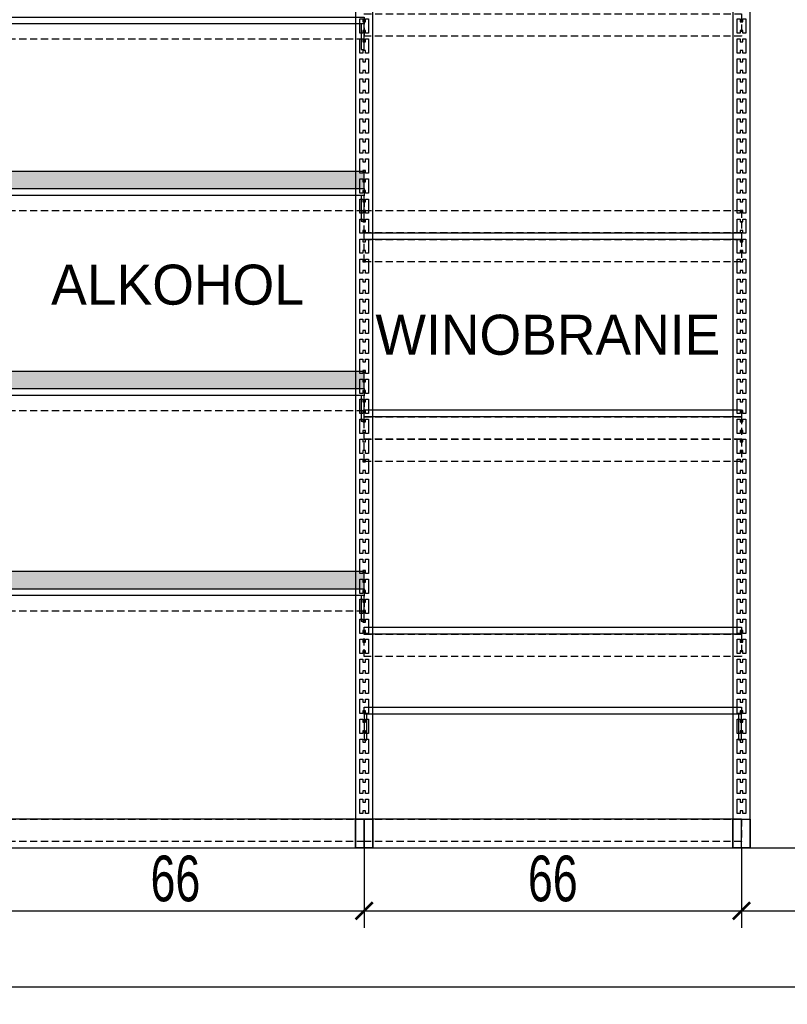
# Model space of a CAD drawing. Header units: centimetres. Extents: x 4120 to 19220, y -7417 to 180.
# Tile 77 of 223: x 12199 to 12333, y -6727 to -6555. Entities that reach past the tile are written whole.
import ezdxf

# ---------------------------------------------------------------- set-up
doc = ezdxf.new("R2010")
doc.units = ezdxf.units.CM
doc.linetypes.add('DASHED', pattern=[19.05, 12.7, -6.35])
doc.styles.add('Arial', font='arial.ttf', dxfattribs={"height": 25})
doc.styles.add('SIMPLEX', font='arial.ttf', dxfattribs={"width": 0.7, "height": 8})
doc.styles.get("Standard").update_dxf_attribs({"font": 'arial.ttf'})
doc.dimstyles.new('1', dxfattribs={"dimscale": 3, "dimtxt": 2, "dimasz": 1, "dimexe": 1, "dimexo": 0, "dimgap": 0.5, "dimtad": 1, "dimdec": 0, "dimdsep": 46, "dimtxsty": 'Standard', "dimblk": 'ARCHTICK', "dimcen": 0.5, "dimdle": 1, "dimclrd": 5, "dimclre": 5, "dimclrt": 5, "dimadec": 0, "dimazin": 2, "dimtfac": 1, "dimtdec": 0, "dimtofl": 0, "dimtmove": 0, "dimatfit": 3, "dimldrblk": 'OBLIQUE', "dimfxl": 1, "dimtvp": 0.5, "dimtolj": 1, "dimtzin": 0, "dimlwd": -1, "dimarcsym": 0})

# ---------------------------------------------------------------- blocks, each defined once
blk = doc.blocks.new('_ArchTick')
at = {"color": 0, "linetype": 'ByBlock', "const_width": 0.15}
blk.add_lwpolyline([(-0.5, -0.5), (0.5, 0.5)], dxfattribs=at)
blk = doc.blocks.new('*D1075')
at = {"color": 5, "lineweight": -2}
for p, q in [((12325.07, -6699.99), (12325.07, -6713.98)), ((12450.58, -6699.99), (12450.58, -6713.98))]:
    blk.add_line(p, q, dxfattribs=at)
at = {"color": 5}
blk.add_line((12322.07, -6710.98), (12453.58, -6710.98), dxfattribs=at)
at = {"layer": 'Defpoints', "color": 0}
for p in [(12325.07, -6699.99), (12450.58, -6699.99), (12450.58, -6710.98)]:
    blk.add_point(p, dxfattribs=at)
at = {"color": 5, "xscale": 3, "yscale": 3, "zscale": 3, "rotation": 180}
blk.add_blockref('_ArchTick', (12325.07, -6710.98), dxfattribs=at)
at = {"color": 5, "xscale": 3, "yscale": 3, "zscale": 3}
blk.add_blockref('_ArchTick', (12450.58, -6710.98), dxfattribs=at)
at = {"color": 5, "insert": (12387.82, -6705.39), "char_height": 8, "attachment_point": 5, "style": 'SIMPLEX'}
blk.add_mtext('\\A1;125', dxfattribs=at)
blk = doc.blocks.new('_Oblique')
at = {"color": 0, "linetype": 'ByBlock', "lineweight": -2}
blk.add_line((-0.5, -0.5), (0.5, 0.5), dxfattribs=at)
blk = doc.blocks.new('*D1076')
at = {"color": 5, "lineweight": -2}
for p, q in [((11317.58, -6699.99), (11317.58, -6727.34)), ((12492.58, -6699.99), (12492.58, -6727.34))]:
    blk.add_line(p, q, dxfattribs=at)
at = {"color": 5}
blk.add_line((12495.58, -6724.34), (11314.58, -6724.34), dxfattribs=at)
at = {"layer": 'Defpoints', "color": 0}
for p in [(11317.58, -6699.99), (12492.58, -6699.99), (11317.58, -6724.34)]:
    blk.add_point(p, dxfattribs=at)
at = {"color": 5, "xscale": 3, "yscale": 3, "zscale": 3}
for p, rotation in [((11317.58, -6724.34), 179.9999999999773), ((12492.58, -6724.34), 359.9999999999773)]:
    blk.add_blockref('_ArchTick', p, dxfattribs=dict(at, rotation=rotation))
at = {"color": 5, "insert": (11905.08, -6718.76), "char_height": 8, "attachment_point": 5, "style": 'SIMPLEX'}
blk.add_mtext('\\A1;\\A1;1175', dxfattribs=at)
blk = doc.blocks.new('WINOBRANIE 66')
at = {"color": 8}
for points in [[(-34.5, 240), (-34.5, 0), (-31.5, 0), (-31.5, 240), (-34.5, 240)], [(31.5, 240), (31.5, 0), (34.5, 0), (34.5, 240), (31.5, 240)]]:
    blk.add_lwpolyline(points, dxfattribs=at)
at = {"color": 8, "ltscale": 0.002}
for points in [[(-33.75, 145), (-33.25, 145), (-33.25, 144.5), (-32.75, 144.5), (-32.75, 145), (-32.25, 145), (-32.25, 142.5), (-32.75, 142.5), (-32.75, 143), (-33.25, 143), (-33.25, 142.5), (-33.75, 142.5)], [(32.25, 145), (32.75, 145), (32.75, 144.5), (33.25, 144.5), (33.25, 145), (33.75, 145), (33.75, 142.5), (33.25, 142.5), (33.25, 143), (32.75, 143), (32.75, 142.5), (32.25, 142.5)], [(-33.75, 141.5), (-33.25, 141.5), (-33.25, 141), (-32.75, 141), (-32.75, 141.5), (-32.25, 141.5), (-32.25, 139), (-32.75, 139), (-32.75, 139.5), (-33.25, 139.5), (-33.25, 139), (-33.75, 139)], [(32.25, 141.5), (32.75, 141.5), (32.75, 141), (33.25, 141), (33.25, 141.5), (33.75, 141.5), (33.75, 139), (33.25, 139), (33.25, 139.5), (32.75, 139.5), (32.75, 139), (32.25, 139)], [(-33.75, 138), (-33.25, 138), (-33.25, 137.5), (-32.75, 137.5), (-32.75, 138), (-32.25, 138), (-32.25, 135.5), (-32.75, 135.5), (-32.75, 136), (-33.25, 136), (-33.25, 135.5), (-33.75, 135.5)], [(32.25, 138), (32.75, 138), (32.75, 137.5), (33.25, 137.5), (33.25, 138), (33.75, 138), (33.75, 135.5), (33.25, 135.5), (33.25, 136), (32.75, 136), (32.75, 135.5), (32.25, 135.5)], [(-33.75, 134.5), (-33.25, 134.5), (-33.25, 134), (-32.75, 134), (-32.75, 134.5), (-32.25, 134.5), (-32.25, 132), (-32.75, 132), (-32.75, 132.5), (-33.25, 132.5), (-33.25, 132), (-33.75, 132)], [(32.25, 134.5), (32.75, 134.5), (32.75, 134), (33.25, 134), (33.25, 134.5), (33.75, 134.5), (33.75, 132), (33.25, 132), (33.25, 132.5), (32.75, 132.5), (32.75, 132), (32.25, 132)], [(-33.75, 131), (-33.25, 131), (-33.25, 130.5), (-32.75, 130.5), (-32.75, 131), (-32.25, 131), (-32.25, 128.5), (-32.75, 128.5), (-32.75, 129), (-33.25, 129), (-33.25, 128.5), (-33.75, 128.5)], [(32.25, 131), (32.75, 131), (32.75, 130.5), (33.25, 130.5), (33.25, 131), (33.75, 131), (33.75, 128.5), (33.25, 128.5), (33.25, 129), (32.75, 129), (32.75, 128.5), (32.25, 128.5)], [(-33.75, 127.5), (-33.25, 127.5), (-33.25, 127), (-32.75, 127), (-32.75, 127.5), (-32.25, 127.5), (-32.25, 125), (-32.75, 125), (-32.75, 125.5), (-33.25, 125.5), (-33.25, 125), (-33.75, 125)], [(32.25, 127.5), (32.75, 127.5), (32.75, 127), (33.25, 127), (33.25, 127.5), (33.75, 127.5), (33.75, 125), (33.25, 125), (33.25, 125.5), (32.75, 125.5), (32.75, 125), (32.25, 125)], [(-33.75, 124), (-33.25, 124), (-33.25, 123.5), (-32.75, 123.5), (-32.75, 124), (-32.25, 124), (-32.25, 121.5), (-32.75, 121.5), (-32.75, 122), (-33.25, 122), (-33.25, 121.5), (-33.75, 121.5)], [(32.25, 124), (32.75, 124), (32.75, 123.5), (33.25, 123.5), (33.25, 124), (33.75, 124), (33.75, 121.5), (33.25, 121.5), (33.25, 122), (32.75, 122), (32.75, 121.5), (32.25, 121.5)], [(-33.75, 120.5), (-33.25, 120.5), (-33.25, 120), (-32.75, 120), (-32.75, 120.5), (-32.25, 120.5), (-32.25, 118), (-32.75, 118), (-32.75, 118.5), (-33.25, 118.5), (-33.25, 118), (-33.75, 118)], [(32.25, 120.5), (32.75, 120.5), (32.75, 120), (33.25, 120), (33.25, 120.5), (33.75, 120.5), (33.75, 118), (33.25, 118), (33.25, 118.5), (32.75, 118.5), (32.75, 118), (32.25, 118)], [(-33.75, 117), (-33.25, 117), (-33.25, 116.5), (-32.75, 116.5), (-32.75, 117), (-32.25, 117), (-32.25, 114.5), (-32.75, 114.5), (-32.75, 115), (-33.25, 115), (-33.25, 114.5), (-33.75, 114.5)], [(32.25, 117), (32.75, 117), (32.75, 116.5), (33.25, 116.5), (33.25, 117), (33.75, 117), (33.75, 114.5), (33.25, 114.5), (33.25, 115), (32.75, 115), (32.75, 114.5), (32.25, 114.5)], [(-33.75, 113.5), (-33.25, 113.5), (-33.25, 113), (-32.75, 113), (-32.75, 113.5), (-32.25, 113.5), (-32.25, 111), (-32.75, 111), (-32.75, 111.5), (-33.25, 111.5), (-33.25, 111), (-33.75, 111)], [(32.25, 113.5), (32.75, 113.5), (32.75, 113), (33.25, 113), (33.25, 113.5), (33.75, 113.5), (33.75, 111), (33.25, 111), (33.25, 111.5), (32.75, 111.5), (32.75, 111), (32.25, 111)], [(-33.75, 110), (-33.25, 110), (-33.25, 109.5), (-32.75, 109.5), (-32.75, 110), (-32.25, 110), (-32.25, 107.5), (-32.75, 107.5), (-32.75, 108), (-33.25, 108), (-33.25, 107.5), (-33.75, 107.5)], [(32.25, 110), (32.75, 110), (32.75, 109.5), (33.25, 109.5), (33.25, 110), (33.75, 110), (33.75, 107.5), (33.25, 107.5), (33.25, 108), (32.75, 108), (32.75, 107.5), (32.25, 107.5)], [(-33.75, 106.5), (-33.25, 106.5), (-33.25, 106), (-32.75, 106), (-32.75, 106.5), (-32.25, 106.5), (-32.25, 104), (-32.75, 104), (-32.75, 104.5), (-33.25, 104.5), (-33.25, 104), (-33.75, 104)], [(32.25, 106.5), (32.75, 106.5), (32.75, 106), (33.25, 106), (33.25, 106.5), (33.75, 106.5), (33.75, 104), (33.25, 104), (33.25, 104.5), (32.75, 104.5), (32.75, 104), (32.25, 104)], [(-33.75, 103), (-33.25, 103), (-33.25, 102.5), (-32.75, 102.5), (-32.75, 103), (-32.25, 103), (-32.25, 100.5), (-32.75, 100.5), (-32.75, 101), (-33.25, 101), (-33.25, 100.5), (-33.75, 100.5)], [(32.25, 103), (32.75, 103), (32.75, 102.5), (33.25, 102.5), (33.25, 103), (33.75, 103), (33.75, 100.5), (33.25, 100.5), (33.25, 101), (32.75, 101), (32.75, 100.5), (32.25, 100.5)], [(-33.75, 99.5), (-33.25, 99.5), (-33.25, 99), (-32.75, 99), (-32.75, 99.5), (-32.25, 99.5), (-32.25, 97), (-32.75, 97), (-32.75, 97.5), (-33.25, 97.5), (-33.25, 97), (-33.75, 97)], [(32.25, 99.5), (32.75, 99.5), (32.75, 99), (33.25, 99), (33.25, 99.5), (33.75, 99.5), (33.75, 97), (33.25, 97), (33.25, 97.5), (32.75, 97.5), (32.75, 97), (32.25, 97)], [(-33.75, 96), (-33.25, 96), (-33.25, 95.5), (-32.75, 95.5), (-32.75, 96), (-32.25, 96), (-32.25, 93.5), (-32.75, 93.5), (-32.75, 94), (-33.25, 94), (-33.25, 93.5), (-33.75, 93.5)], [(32.25, 96), (32.75, 96), (32.75, 95.5), (33.25, 95.5), (33.25, 96), (33.75, 96), (33.75, 93.5), (33.25, 93.5), (33.25, 94), (32.75, 94), (32.75, 93.5), (32.25, 93.5)], [(-33.75, 92.5), (-33.25, 92.5), (-33.25, 92), (-32.75, 92), (-32.75, 92.5), (-32.25, 92.5), (-32.25, 90), (-32.75, 90), (-32.75, 90.5), (-33.25, 90.5), (-33.25, 90), (-33.75, 90)], [(32.25, 92.5), (32.75, 92.5), (32.75, 92), (33.25, 92), (33.25, 92.5), (33.75, 92.5), (33.75, 90), (33.25, 90), (33.25, 90.5), (32.75, 90.5), (32.75, 90), (32.25, 90)], [(-33.75, 89), (-33.25, 89), (-33.25, 88.5), (-32.75, 88.5), (-32.75, 89), (-32.25, 89), (-32.25, 86.5), (-32.75, 86.5), (-32.75, 87), (-33.25, 87), (-33.25, 86.5), (-33.75, 86.5)], [(32.25, 89), (32.75, 89), (32.75, 88.5), (33.25, 88.5), (33.25, 89), (33.75, 89), (33.75, 86.5), (33.25, 86.5), (33.25, 87), (32.75, 87), (32.75, 86.5), (32.25, 86.5)], [(-33.75, 85.5), (-33.25, 85.5), (-33.25, 85), (-32.75, 85), (-32.75, 85.5), (-32.25, 85.5), (-32.25, 83), (-32.75, 83), (-32.75, 83.5), (-33.25, 83.5), (-33.25, 83), (-33.75, 83)], [(32.25, 85.5), (32.75, 85.5), (32.75, 85), (33.25, 85), (33.25, 85.5), (33.75, 85.5), (33.75, 83), (33.25, 83), (33.25, 83.5), (32.75, 83.5), (32.75, 83), (32.25, 83)], [(-33.75, 82), (-33.25, 82), (-33.25, 81.5), (-32.75, 81.5), (-32.75, 82), (-32.25, 82), (-32.25, 79.5), (-32.75, 79.5), (-32.75, 80), (-33.25, 80), (-33.25, 79.5), (-33.75, 79.5)], [(32.25, 82), (32.75, 82), (32.75, 81.5), (33.25, 81.5), (33.25, 82), (33.75, 82), (33.75, 79.5), (33.25, 79.5), (33.25, 80), (32.75, 80), (32.75, 79.5), (32.25, 79.5)], [(-33.75, 78.5), (-33.25, 78.5), (-33.25, 78), (-32.75, 78), (-32.75, 78.5), (-32.25, 78.5), (-32.25, 76), (-32.75, 76), (-32.75, 76.5), (-33.25, 76.5), (-33.25, 76), (-33.75, 76)], [(32.25, 78.5), (32.75, 78.5), (32.75, 78), (33.25, 78), (33.25, 78.5), (33.75, 78.5), (33.75, 76), (33.25, 76), (33.25, 76.5), (32.75, 76.5), (32.75, 76), (32.25, 76)], [(-33.75, 75), (-33.25, 75), (-33.25, 74.5), (-32.75, 74.5), (-32.75, 75), (-32.25, 75), (-32.25, 72.5), (-32.75, 72.5), (-32.75, 73), (-33.25, 73), (-33.25, 72.5), (-33.75, 72.5)], [(32.25, 75), (32.75, 75), (32.75, 74.5), (33.25, 74.5), (33.25, 75), (33.75, 75), (33.75, 72.5), (33.25, 72.5), (33.25, 73), (32.75, 73), (32.75, 72.5), (32.25, 72.5)], [(-33.75, 71.5), (-33.25, 71.5), (-33.25, 71), (-32.75, 71), (-32.75, 71.5), (-32.25, 71.5), (-32.25, 69), (-32.75, 69), (-32.75, 69.5), (-33.25, 69.5), (-33.25, 69), (-33.75, 69)], [(32.25, 71.5), (32.75, 71.5), (32.75, 71), (33.25, 71), (33.25, 71.5), (33.75, 71.5), (33.75, 69), (33.25, 69), (33.25, 69.5), (32.75, 69.5), (32.75, 69), (32.25, 69)], [(-33.75, 68), (-33.25, 68), (-33.25, 67.5), (-32.75, 67.5), (-32.75, 68), (-32.25, 68), (-32.25, 65.5), (-32.75, 65.5), (-32.75, 66), (-33.25, 66), (-33.25, 65.5), (-33.75, 65.5)], [(32.25, 68), (32.75, 68), (32.75, 67.5), (33.25, 67.5), (33.25, 68), (33.75, 68), (33.75, 65.5), (33.25, 65.5), (33.25, 66), (32.75, 66), (32.75, 65.5), (32.25, 65.5)], [(-33.75, 64.5), (-33.25, 64.5), (-33.25, 64), (-32.75, 64), (-32.75, 64.5), (-32.25, 64.5), (-32.25, 62), (-32.75, 62), (-32.75, 62.5), (-33.25, 62.5), (-33.25, 62), (-33.75, 62)], [(32.25, 64.5), (32.75, 64.5), (32.75, 64), (33.25, 64), (33.25, 64.5), (33.75, 64.5), (33.75, 62), (33.25, 62), (33.25, 62.5), (32.75, 62.5), (32.75, 62), (32.25, 62)], [(-33.75, 61), (-33.25, 61), (-33.25, 60.5), (-32.75, 60.5), (-32.75, 61), (-32.25, 61), (-32.25, 58.5), (-32.75, 58.5), (-32.75, 59), (-33.25, 59), (-33.25, 58.5), (-33.75, 58.5)], [(32.25, 61), (32.75, 61), (32.75, 60.5), (33.25, 60.5), (33.25, 61), (33.75, 61), (33.75, 58.5), (33.25, 58.5), (33.25, 59), (32.75, 59), (32.75, 58.5), (32.25, 58.5)], [(-33.75, 57.5), (-33.25, 57.5), (-33.25, 57), (-32.75, 57), (-32.75, 57.5), (-32.25, 57.5), (-32.25, 55), (-32.75, 55), (-32.75, 55.5), (-33.25, 55.5), (-33.25, 55), (-33.75, 55)], [(32.25, 57.5), (32.75, 57.5), (32.75, 57), (33.25, 57), (33.25, 57.5), (33.75, 57.5), (33.75, 55), (33.25, 55), (33.25, 55.5), (32.75, 55.5), (32.75, 55), (32.25, 55)], [(-33.75, 54), (-33.25, 54), (-33.25, 53.5), (-32.75, 53.5), (-32.75, 54), (-32.25, 54), (-32.25, 51.5), (-32.75, 51.5), (-32.75, 52), (-33.25, 52), (-33.25, 51.5), (-33.75, 51.5)], [(32.25, 54), (32.75, 54), (32.75, 53.5), (33.25, 53.5), (33.25, 54), (33.75, 54), (33.75, 51.5), (33.25, 51.5), (33.25, 52), (32.75, 52), (32.75, 51.5), (32.25, 51.5)], [(-33.75, 50.5), (-33.25, 50.5), (-33.25, 50), (-32.75, 50), (-32.75, 50.5), (-32.25, 50.5), (-32.25, 48), (-32.75, 48), (-32.75, 48.5), (-33.25, 48.5), (-33.25, 48), (-33.75, 48)], [(32.25, 50.5), (32.75, 50.5), (32.75, 50), (33.25, 50), (33.25, 50.5), (33.75, 50.5), (33.75, 48), (33.25, 48), (33.25, 48.5), (32.75, 48.5), (32.75, 48), (32.25, 48)], [(-33.75, 47), (-33.25, 47), (-33.25, 46.5), (-32.75, 46.5), (-32.75, 47), (-32.25, 47), (-32.25, 44.5), (-32.75, 44.5), (-32.75, 45), (-33.25, 45), (-33.25, 44.5), (-33.75, 44.5)], [(32.25, 47), (32.75, 47), (32.75, 46.5), (33.25, 46.5), (33.25, 47), (33.75, 47), (33.75, 44.5), (33.25, 44.5), (33.25, 45), (32.75, 45), (32.75, 44.5), (32.25, 44.5)], [(-33.75, 43.5), (-33.25, 43.5), (-33.25, 43), (-32.75, 43), (-32.75, 43.5), (-32.25, 43.5), (-32.25, 41), (-32.75, 41), (-32.75, 41.5), (-33.25, 41.5), (-33.25, 41), (-33.75, 41)], [(32.25, 43.5), (32.75, 43.5), (32.75, 43), (33.25, 43), (33.25, 43.5), (33.75, 43.5), (33.75, 41), (33.25, 41), (33.25, 41.5), (32.75, 41.5), (32.75, 41), (32.25, 41)], [(-33.75, 40), (-33.25, 40), (-33.25, 39.5), (-32.75, 39.5), (-32.75, 40), (-32.25, 40), (-32.25, 37.5), (-32.75, 37.5), (-32.75, 38), (-33.25, 38), (-33.25, 37.5), (-33.75, 37.5)], [(32.25, 40), (32.75, 40), (32.75, 39.5), (33.25, 39.5), (33.25, 40), (33.75, 40), (33.75, 37.5), (33.25, 37.5), (33.25, 38), (32.75, 38), (32.75, 37.5), (32.25, 37.5)], [(-33.75, 36.5), (-33.25, 36.5), (-33.25, 36), (-32.75, 36), (-32.75, 36.5), (-32.25, 36.5), (-32.25, 34), (-32.75, 34), (-32.75, 34.5), (-33.25, 34.5), (-33.25, 34), (-33.75, 34)], [(32.25, 36.5), (32.75, 36.5), (32.75, 36), (33.25, 36), (33.25, 36.5), (33.75, 36.5), (33.75, 34), (33.25, 34), (33.25, 34.5), (32.75, 34.5), (32.75, 34), (32.25, 34)], [(-33.75, 33), (-33.25, 33), (-33.25, 32.5), (-32.75, 32.5), (-32.75, 33), (-32.25, 33), (-32.25, 30.5), (-32.75, 30.5), (-32.75, 31), (-33.25, 31), (-33.25, 30.5), (-33.75, 30.5)], [(32.25, 33), (32.75, 33), (32.75, 32.5), (33.25, 32.5), (33.25, 33), (33.75, 33), (33.75, 30.5), (33.25, 30.5), (33.25, 31), (32.75, 31), (32.75, 30.5), (32.25, 30.5)], [(-33.75, 29.5), (-33.25, 29.5), (-33.25, 29), (-32.75, 29), (-32.75, 29.5), (-32.25, 29.5), (-32.25, 27), (-32.75, 27), (-32.75, 27.5), (-33.25, 27.5), (-33.25, 27), (-33.75, 27)], [(32.25, 29.5), (32.75, 29.5), (32.75, 29), (33.25, 29), (33.25, 29.5), (33.75, 29.5), (33.75, 27), (33.25, 27), (33.25, 27.5), (32.75, 27.5), (32.75, 27), (32.25, 27)], [(-33.75, 26), (-33.25, 26), (-33.25, 25.5), (-32.75, 25.5), (-32.75, 26), (-32.25, 26), (-32.25, 23.5), (-32.75, 23.5), (-32.75, 24), (-33.25, 24), (-33.25, 23.5), (-33.75, 23.5)], [(32.25, 26), (32.75, 26), (32.75, 25.5), (33.25, 25.5), (33.25, 26), (33.75, 26), (33.75, 23.5), (33.25, 23.5), (33.25, 24), (32.75, 24), (32.75, 23.5), (32.25, 23.5)], [(-33.75, 22.5), (-33.25, 22.5), (-33.25, 22), (-32.75, 22), (-32.75, 22.5), (-32.25, 22.5), (-32.25, 20), (-32.75, 20), (-32.75, 20.5), (-33.25, 20.5), (-33.25, 20), (-33.75, 20)], [(32.25, 22.5), (32.75, 22.5), (32.75, 22), (33.25, 22), (33.25, 22.5), (33.75, 22.5), (33.75, 20), (33.25, 20), (33.25, 20.5), (32.75, 20.5), (32.75, 20), (32.25, 20)], [(-33.75, 19), (-33.25, 19), (-33.25, 18.5), (-32.75, 18.5), (-32.75, 19), (-32.25, 19), (-32.25, 16.5), (-32.75, 16.5), (-32.75, 17), (-33.25, 17), (-33.25, 16.5), (-33.75, 16.5)], [(32.25, 19), (32.75, 19), (32.75, 18.5), (33.25, 18.5), (33.25, 19), (33.75, 19), (33.75, 16.5), (33.25, 16.5), (33.25, 17), (32.75, 17), (32.75, 16.5), (32.25, 16.5)], [(-33.75, 15.5), (-33.25, 15.5), (-33.25, 15), (-32.75, 15), (-32.75, 15.5), (-32.25, 15.5), (-32.25, 13), (-32.75, 13), (-32.75, 13.5), (-33.25, 13.5), (-33.25, 13), (-33.75, 13)], [(32.25, 15.5), (32.75, 15.5), (32.75, 15), (33.25, 15), (33.25, 15.5), (33.75, 15.5), (33.75, 13), (33.25, 13), (33.25, 13.5), (32.75, 13.5), (32.75, 13), (32.25, 13)], [(-33.75, 12), (-33.25, 12), (-33.25, 11.5), (-32.75, 11.5), (-32.75, 12), (-32.25, 12), (-32.25, 9.5), (-32.75, 9.5), (-32.75, 10), (-33.25, 10), (-33.25, 9.5), (-33.75, 9.5)], [(32.25, 12), (32.75, 12), (32.75, 11.5), (33.25, 11.5), (33.25, 12), (33.75, 12), (33.75, 9.5), (33.25, 9.5), (33.25, 10), (32.75, 10), (32.75, 9.5), (32.25, 9.5)], [(-33.75, 8.5), (-33.25, 8.5), (-33.25, 8), (-32.75, 8), (-32.75, 8.5), (-32.25, 8.5), (-32.25, 6), (-32.75, 6), (-32.75, 6.5), (-33.25, 6.5), (-33.25, 6), (-33.75, 6)], [(32.25, 8.5), (32.75, 8.5), (32.75, 8), (33.25, 8), (33.25, 8.5), (33.75, 8.5), (33.75, 6), (33.25, 6), (33.25, 6.5), (32.75, 6.5), (32.75, 6), (32.25, 6)]]:
    blk.add_lwpolyline(points, close=True, dxfattribs=at)
at = {"color": 253, "linetype": 'DASHED', "ltscale": 0.1, "true_color": 0xb3b3b3}
for points in [[(-33, 145.9), (33, 145.9), (33, 142), (-33, 142)], [(-33, 111.5), (33, 111.5), (33, 107.6), (-33, 107.6)], [(-33, 106.4), (33, 106.4), (33, 102.5), (-33, 102.5)], [(-33, 75.4), (33, 75.4), (33, 71.5), (-33, 71.5)], [(-33, 71.5), (33, 71.5), (33, 67.6), (-33, 67.6)], [(-33, 37.4), (33, 37.4), (33, 33.5), (-33, 33.5)], [(-33, 5), (33, 5), (33, 1.1), (-33, 1.1)]]:
    blk.add_lwpolyline(points, close=True, dxfattribs=at)
for points in [[(-33, 107.6), (33, 107.6), (33, 106.4), (-33, 106.4)], [(-33, 76.6), (33, 76.6), (33, 75.4), (-33, 75.4)], [(-33, 38.6), (33, 38.6), (33, 37.4), (-33, 37.4)], [(-33, 24.6), (33, 24.6), (33, 23.4), (-33, 23.4)], [(-32.5, 23.4), (-33, 23.4), (-33, 18.91), (-32.5, 18.91)], [(33, 23.4), (32.5, 23.4), (32.5, 18.91), (33, 18.91)], [(-33, 0), (33, 0), (33, 5), (-33, 5)]]:
    blk.add_lwpolyline(points, close=True)
at = {"color": 8}
for points in [[(-34.5, 5), (-31.5, 5), (-31.5, 0), (-34.5, 0)], [(31.5, 5), (34.5, 5), (34.5, 0), (31.5, 0)]]:
    blk.add_lwpolyline(points, close=True, dxfattribs=at)
blk = doc.blocks.new('Ogranicznik plexi front 66')
h = blk.add_hatch(color=252)
h.set_gradient(color1=(148, 148, 148), rotation=135, tint=1, name='CYLINDER')
h.paths.add_polyline_path([(0, 3), (0, 0), (66, 0), (66, 3)])
blk.add_lwpolyline([(0, 0), (66, 0), (66, 3), (0, 3)], close=True)
blk = doc.blocks.new('fdsf')
at = {"color": 8}
blk.add_lwpolyline([(18942.37, 15854.81), (18942.37, 15614.81), (18945.37, 15614.81), (18945.37, 15854.81), (18942.37, 15854.81)], dxfattribs=at)
for points in [[(18877.87, 15760.14), (18943.87, 15760.14), (18943.87, 15758.94), (18877.87, 15758.94)], [(18943.87, 15758.94), (18943.37, 15758.94), (18943.37, 15754.45), (18943.87, 15754.45)], [(18877.87, 15730.14), (18943.87, 15730.14), (18943.87, 15733.14), (18877.87, 15733.14)], [(18877.87, 15730.14), (18943.87, 15730.14), (18943.87, 15728.94), (18877.87, 15728.94)], [(18943.87, 15728.94), (18943.37, 15728.94), (18943.37, 15724.45), (18943.87, 15724.45)], [(18877.87, 15695.14), (18943.87, 15695.14), (18943.87, 15698.14), (18877.87, 15698.14)], [(18877.87, 15695.14), (18943.87, 15695.14), (18943.87, 15693.94), (18877.87, 15693.94)], [(18943.87, 15693.94), (18943.37, 15693.94), (18943.37, 15689.45), (18943.87, 15689.45)], [(18877.87, 15660.14), (18943.87, 15660.14), (18943.87, 15663.14), (18877.87, 15663.14)], [(18877.87, 15660.14), (18943.87, 15660.14), (18943.87, 15658.94), (18877.87, 15658.94)], [(18943.87, 15658.94), (18943.37, 15658.94), (18943.37, 15654.45), (18943.87, 15654.45)], [(18877.87, 15614.81), (18943.87, 15614.81), (18943.87, 15619.81), (18877.87, 15619.81)]]:
    blk.add_lwpolyline(points, close=True)
at = {"color": 253, "linetype": 'DASHED', "ltscale": 0.1, "true_color": 0xb3b3b3}
for points in [[(18877.87, 15760.14), (18943.87, 15760.14), (18943.87, 15756.24), (18877.87, 15756.24)], [(18877.87, 15730.14), (18943.87, 15730.14), (18943.87, 15726.24), (18877.87, 15726.24)], [(18877.87, 15695.14), (18943.87, 15695.14), (18943.87, 15691.24), (18877.87, 15691.24)], [(18877.87, 15660.14), (18943.87, 15660.14), (18943.87, 15656.24), (18877.87, 15656.24)], [(18877.87, 15619.81), (18943.87, 15619.81), (18943.87, 15615.91), (18877.87, 15615.91)]]:
    blk.add_lwpolyline(points, close=True, dxfattribs=at)
at = {"color": 8, "ltscale": 0.002}
for points in [[(18943.12, 15759.81), (18943.62, 15759.81), (18943.62, 15759.31), (18944.12, 15759.31), (18944.12, 15759.81), (18944.62, 15759.81), (18944.62, 15757.31), (18944.12, 15757.31), (18944.12, 15757.81), (18943.62, 15757.81), (18943.62, 15757.31), (18943.12, 15757.31)], [(18943.12, 15756.31), (18943.62, 15756.31), (18943.62, 15755.81), (18944.12, 15755.81), (18944.12, 15756.31), (18944.62, 15756.31), (18944.62, 15753.81), (18944.12, 15753.81), (18944.12, 15754.31), (18943.62, 15754.31), (18943.62, 15753.81), (18943.12, 15753.81)], [(18943.12, 15752.81), (18943.62, 15752.81), (18943.62, 15752.31), (18944.12, 15752.31), (18944.12, 15752.81), (18944.62, 15752.81), (18944.62, 15750.31), (18944.12, 15750.31), (18944.12, 15750.81), (18943.62, 15750.81), (18943.62, 15750.31), (18943.12, 15750.31)], [(18943.12, 15749.31), (18943.62, 15749.31), (18943.62, 15748.81), (18944.12, 15748.81), (18944.12, 15749.31), (18944.62, 15749.31), (18944.62, 15746.81), (18944.12, 15746.81), (18944.12, 15747.31), (18943.62, 15747.31), (18943.62, 15746.81), (18943.12, 15746.81)], [(18943.12, 15745.81), (18943.62, 15745.81), (18943.62, 15745.31), (18944.12, 15745.31), (18944.12, 15745.81), (18944.62, 15745.81), (18944.62, 15743.31), (18944.12, 15743.31), (18944.12, 15743.81), (18943.62, 15743.81), (18943.62, 15743.31), (18943.12, 15743.31)], [(18943.12, 15742.31), (18943.62, 15742.31), (18943.62, 15741.81), (18944.12, 15741.81), (18944.12, 15742.31), (18944.62, 15742.31), (18944.62, 15739.81), (18944.12, 15739.81), (18944.12, 15740.31), (18943.62, 15740.31), (18943.62, 15739.81), (18943.12, 15739.81)], [(18943.12, 15738.81), (18943.62, 15738.81), (18943.62, 15738.31), (18944.12, 15738.31), (18944.12, 15738.81), (18944.62, 15738.81), (18944.62, 15736.31), (18944.12, 15736.31), (18944.12, 15736.81), (18943.62, 15736.81), (18943.62, 15736.31), (18943.12, 15736.31)], [(18943.12, 15735.31), (18943.62, 15735.31), (18943.62, 15734.81), (18944.12, 15734.81), (18944.12, 15735.31), (18944.62, 15735.31), (18944.62, 15732.81), (18944.12, 15732.81), (18944.12, 15733.31), (18943.62, 15733.31), (18943.62, 15732.81), (18943.12, 15732.81)], [(18943.12, 15731.81), (18943.62, 15731.81), (18943.62, 15731.31), (18944.12, 15731.31), (18944.12, 15731.81), (18944.62, 15731.81), (18944.62, 15729.31), (18944.12, 15729.31), (18944.12, 15729.81), (18943.62, 15729.81), (18943.62, 15729.31), (18943.12, 15729.31)], [(18943.12, 15728.31), (18943.62, 15728.31), (18943.62, 15727.81), (18944.12, 15727.81), (18944.12, 15728.31), (18944.62, 15728.31), (18944.62, 15725.81), (18944.12, 15725.81), (18944.12, 15726.31), (18943.62, 15726.31), (18943.62, 15725.81), (18943.12, 15725.81)], [(18943.12, 15724.81), (18943.62, 15724.81), (18943.62, 15724.31), (18944.12, 15724.31), (18944.12, 15724.81), (18944.62, 15724.81), (18944.62, 15722.31), (18944.12, 15722.31), (18944.12, 15722.81), (18943.62, 15722.81), (18943.62, 15722.31), (18943.12, 15722.31)], [(18943.12, 15721.31), (18943.62, 15721.31), (18943.62, 15720.81), (18944.12, 15720.81), (18944.12, 15721.31), (18944.62, 15721.31), (18944.62, 15718.81), (18944.12, 15718.81), (18944.12, 15719.31), (18943.62, 15719.31), (18943.62, 15718.81), (18943.12, 15718.81)], [(18943.12, 15717.81), (18943.62, 15717.81), (18943.62, 15717.31), (18944.12, 15717.31), (18944.12, 15717.81), (18944.62, 15717.81), (18944.62, 15715.31), (18944.12, 15715.31), (18944.12, 15715.81), (18943.62, 15715.81), (18943.62, 15715.31), (18943.12, 15715.31)], [(18943.12, 15714.31), (18943.62, 15714.31), (18943.62, 15713.81), (18944.12, 15713.81), (18944.12, 15714.31), (18944.62, 15714.31), (18944.62, 15711.81), (18944.12, 15711.81), (18944.12, 15712.31), (18943.62, 15712.31), (18943.62, 15711.81), (18943.12, 15711.81)], [(18943.12, 15710.81), (18943.62, 15710.81), (18943.62, 15710.31), (18944.12, 15710.31), (18944.12, 15710.81), (18944.62, 15710.81), (18944.62, 15708.31), (18944.12, 15708.31), (18944.12, 15708.81), (18943.62, 15708.81), (18943.62, 15708.31), (18943.12, 15708.31)], [(18943.12, 15707.31), (18943.62, 15707.31), (18943.62, 15706.81), (18944.12, 15706.81), (18944.12, 15707.31), (18944.62, 15707.31), (18944.62, 15704.81), (18944.12, 15704.81), (18944.12, 15705.31), (18943.62, 15705.31), (18943.62, 15704.81), (18943.12, 15704.81)], [(18943.12, 15703.81), (18943.62, 15703.81), (18943.62, 15703.31), (18944.12, 15703.31), (18944.12, 15703.81), (18944.62, 15703.81), (18944.62, 15701.31), (18944.12, 15701.31), (18944.12, 15701.81), (18943.62, 15701.81), (18943.62, 15701.31), (18943.12, 15701.31)], [(18943.12, 15700.31), (18943.62, 15700.31), (18943.62, 15699.81), (18944.12, 15699.81), (18944.12, 15700.31), (18944.62, 15700.31), (18944.62, 15697.81), (18944.12, 15697.81), (18944.12, 15698.31), (18943.62, 15698.31), (18943.62, 15697.81), (18943.12, 15697.81)], [(18943.12, 15696.81), (18943.62, 15696.81), (18943.62, 15696.31), (18944.12, 15696.31), (18944.12, 15696.81), (18944.62, 15696.81), (18944.62, 15694.31), (18944.12, 15694.31), (18944.12, 15694.81), (18943.62, 15694.81), (18943.62, 15694.31), (18943.12, 15694.31)], [(18943.12, 15693.31), (18943.62, 15693.31), (18943.62, 15692.81), (18944.12, 15692.81), (18944.12, 15693.31), (18944.62, 15693.31), (18944.62, 15690.81), (18944.12, 15690.81), (18944.12, 15691.31), (18943.62, 15691.31), (18943.62, 15690.81), (18943.12, 15690.81)], [(18943.12, 15689.81), (18943.62, 15689.81), (18943.62, 15689.31), (18944.12, 15689.31), (18944.12, 15689.81), (18944.62, 15689.81), (18944.62, 15687.31), (18944.12, 15687.31), (18944.12, 15687.81), (18943.62, 15687.81), (18943.62, 15687.31), (18943.12, 15687.31)], [(18943.12, 15686.31), (18943.62, 15686.31), (18943.62, 15685.81), (18944.12, 15685.81), (18944.12, 15686.31), (18944.62, 15686.31), (18944.62, 15683.81), (18944.12, 15683.81), (18944.12, 15684.31), (18943.62, 15684.31), (18943.62, 15683.81), (18943.12, 15683.81)], [(18943.12, 15682.81), (18943.62, 15682.81), (18943.62, 15682.31), (18944.12, 15682.31), (18944.12, 15682.81), (18944.62, 15682.81), (18944.62, 15680.31), (18944.12, 15680.31), (18944.12, 15680.81), (18943.62, 15680.81), (18943.62, 15680.31), (18943.12, 15680.31)], [(18943.12, 15679.31), (18943.62, 15679.31), (18943.62, 15678.81), (18944.12, 15678.81), (18944.12, 15679.31), (18944.62, 15679.31), (18944.62, 15676.81), (18944.12, 15676.81), (18944.12, 15677.31), (18943.62, 15677.31), (18943.62, 15676.81), (18943.12, 15676.81)], [(18943.12, 15675.81), (18943.62, 15675.81), (18943.62, 15675.31), (18944.12, 15675.31), (18944.12, 15675.81), (18944.62, 15675.81), (18944.62, 15673.31), (18944.12, 15673.31), (18944.12, 15673.81), (18943.62, 15673.81), (18943.62, 15673.31), (18943.12, 15673.31)], [(18943.12, 15672.31), (18943.62, 15672.31), (18943.62, 15671.81), (18944.12, 15671.81), (18944.12, 15672.31), (18944.62, 15672.31), (18944.62, 15669.81), (18944.12, 15669.81), (18944.12, 15670.31), (18943.62, 15670.31), (18943.62, 15669.81), (18943.12, 15669.81)], [(18943.12, 15668.81), (18943.62, 15668.81), (18943.62, 15668.31), (18944.12, 15668.31), (18944.12, 15668.81), (18944.62, 15668.81), (18944.62, 15666.31), (18944.12, 15666.31), (18944.12, 15666.81), (18943.62, 15666.81), (18943.62, 15666.31), (18943.12, 15666.31)], [(18943.12, 15665.31), (18943.62, 15665.31), (18943.62, 15664.81), (18944.12, 15664.81), (18944.12, 15665.31), (18944.62, 15665.31), (18944.62, 15662.81), (18944.12, 15662.81), (18944.12, 15663.31), (18943.62, 15663.31), (18943.62, 15662.81), (18943.12, 15662.81)], [(18943.12, 15661.81), (18943.62, 15661.81), (18943.62, 15661.31), (18944.12, 15661.31), (18944.12, 15661.81), (18944.62, 15661.81), (18944.62, 15659.31), (18944.12, 15659.31), (18944.12, 15659.81), (18943.62, 15659.81), (18943.62, 15659.31), (18943.12, 15659.31)], [(18943.12, 15658.31), (18943.62, 15658.31), (18943.62, 15657.81), (18944.12, 15657.81), (18944.12, 15658.31), (18944.62, 15658.31), (18944.62, 15655.81), (18944.12, 15655.81), (18944.12, 15656.31), (18943.62, 15656.31), (18943.62, 15655.81), (18943.12, 15655.81)], [(18943.12, 15654.81), (18943.62, 15654.81), (18943.62, 15654.31), (18944.12, 15654.31), (18944.12, 15654.81), (18944.62, 15654.81), (18944.62, 15652.31), (18944.12, 15652.31), (18944.12, 15652.81), (18943.62, 15652.81), (18943.62, 15652.31), (18943.12, 15652.31)], [(18943.12, 15651.31), (18943.62, 15651.31), (18943.62, 15650.81), (18944.12, 15650.81), (18944.12, 15651.31), (18944.62, 15651.31), (18944.62, 15648.81), (18944.12, 15648.81), (18944.12, 15649.31), (18943.62, 15649.31), (18943.62, 15648.81), (18943.12, 15648.81)], [(18943.12, 15647.81), (18943.62, 15647.81), (18943.62, 15647.31), (18944.12, 15647.31), (18944.12, 15647.81), (18944.62, 15647.81), (18944.62, 15645.31), (18944.12, 15645.31), (18944.12, 15645.81), (18943.62, 15645.81), (18943.62, 15645.31), (18943.12, 15645.31)], [(18943.12, 15644.31), (18943.62, 15644.31), (18943.62, 15643.81), (18944.12, 15643.81), (18944.12, 15644.31), (18944.62, 15644.31), (18944.62, 15641.81), (18944.12, 15641.81), (18944.12, 15642.31), (18943.62, 15642.31), (18943.62, 15641.81), (18943.12, 15641.81)], [(18943.12, 15640.81), (18943.62, 15640.81), (18943.62, 15640.31), (18944.12, 15640.31), (18944.12, 15640.81), (18944.62, 15640.81), (18944.62, 15638.31), (18944.12, 15638.31), (18944.12, 15638.81), (18943.62, 15638.81), (18943.62, 15638.31), (18943.12, 15638.31)], [(18943.12, 15637.31), (18943.62, 15637.31), (18943.62, 15636.81), (18944.12, 15636.81), (18944.12, 15637.31), (18944.62, 15637.31), (18944.62, 15634.81), (18944.12, 15634.81), (18944.12, 15635.31), (18943.62, 15635.31), (18943.62, 15634.81), (18943.12, 15634.81)], [(18943.12, 15633.81), (18943.62, 15633.81), (18943.62, 15633.31), (18944.12, 15633.31), (18944.12, 15633.81), (18944.62, 15633.81), (18944.62, 15631.31), (18944.12, 15631.31), (18944.12, 15631.81), (18943.62, 15631.81), (18943.62, 15631.31), (18943.12, 15631.31)], [(18943.12, 15630.31), (18943.62, 15630.31), (18943.62, 15629.81), (18944.12, 15629.81), (18944.12, 15630.31), (18944.62, 15630.31), (18944.62, 15627.81), (18944.12, 15627.81), (18944.12, 15628.31), (18943.62, 15628.31), (18943.62, 15627.81), (18943.12, 15627.81)], [(18943.12, 15626.81), (18943.62, 15626.81), (18943.62, 15626.31), (18944.12, 15626.31), (18944.12, 15626.81), (18944.62, 15626.81), (18944.62, 15624.31), (18944.12, 15624.31), (18944.12, 15624.81), (18943.62, 15624.81), (18943.62, 15624.31), (18943.12, 15624.31)], [(18943.12, 15623.31), (18943.62, 15623.31), (18943.62, 15622.81), (18944.12, 15622.81), (18944.12, 15623.31), (18944.62, 15623.31), (18944.62, 15620.81), (18944.12, 15620.81), (18944.12, 15621.31), (18943.62, 15621.31), (18943.62, 15620.81), (18943.12, 15620.81)]]:
    blk.add_lwpolyline(points, close=True, dxfattribs=at)
at = {"color": 8}
blk.add_lwpolyline([(18942.37, 15619.81), (18945.37, 15619.81), (18945.37, 15614.81), (18942.37, 15614.81)], close=True, dxfattribs=at)
for p in [(18877.87, 15730.14), (18877.87, 15695.14), (18877.87, 15660.14)]:
    blk.add_blockref('Ogranicznik plexi front 66', p)
blk = doc.blocks.new('*D1084')
at = {"color": 5, "lineweight": -2}
for p, q in [((12193.06, -6699.99), (12193.06, -6713.98)), ((12259.07, -6699.99), (12259.07, -6713.98))]:
    blk.add_line(p, q, dxfattribs=at)
at = {"color": 5}
blk.add_line((12190.06, -6710.98), (12262.07, -6710.98), dxfattribs=at)
at = {"layer": 'Defpoints', "color": 0}
for p in [(12193.06, -6699.99), (12259.07, -6699.99), (12259.07, -6710.98)]:
    blk.add_point(p, dxfattribs=at)
at = {"color": 5, "xscale": 3, "yscale": 3, "zscale": 3, "rotation": 180}
blk.add_blockref('_ArchTick', (12193.06, -6710.98), dxfattribs=at)
at = {"color": 5, "xscale": 3, "yscale": 3, "zscale": 3}
blk.add_blockref('_ArchTick', (12259.07, -6710.98), dxfattribs=at)
at = {"color": 5, "insert": (12226.07, -6705.39), "char_height": 8, "attachment_point": 5, "style": 'SIMPLEX'}
blk.add_mtext('\\A1;66', dxfattribs=at)
blk = doc.blocks.new('*D1085')
at = {"color": 5, "lineweight": -2}
for p, q in [((12259.07, -6699.99), (12259.07, -6713.98)), ((12325.07, -6699.99), (12325.07, -6713.98))]:
    blk.add_line(p, q, dxfattribs=at)
at = {"color": 5}
blk.add_line((12256.07, -6710.98), (12328.07, -6710.98), dxfattribs=at)
at = {"layer": 'Defpoints', "color": 0}
for p in [(12259.07, -6699.99), (12325.07, -6699.99), (12325.07, -6710.98)]:
    blk.add_point(p, dxfattribs=at)
at = {"color": 5, "xscale": 3, "yscale": 3, "zscale": 3, "rotation": 180}
blk.add_blockref('_ArchTick', (12259.07, -6710.98), dxfattribs=at)
at = {"color": 5, "xscale": 3, "yscale": 3, "zscale": 3}
blk.add_blockref('_ArchTick', (12325.07, -6710.98), dxfattribs=at)
at = {"color": 5, "insert": (12292.07, -6705.39), "char_height": 8, "attachment_point": 5, "style": 'SIMPLEX'}
blk.add_mtext('\\A1;66', dxfattribs=at)

msp = doc.modelspace()

# ---------------------------------------------------------------- linework, layer by layer
at = {"color": 7}
msp.add_line((11317.58, -6699.99, 0), (12492.58, -6699.99, 0), dxfattribs=at)

# ---------------------------------------------------------------- block references
msp.add_blockref('fdsf', (-6684.8, -22314.8))
at = {"color": 8}
msp.add_blockref('WINOBRANIE 66', (12292.07, -6699.99), dxfattribs=at)

# ---------------------------------------------------------------- texts
at = {"color": 7, "char_height": 7, "attachment_point": 6, "style": 'Arial'}
for s, insert, width in [('\\fCentury Gothic|b0|i0;ALKOHOL', (12248.55, -6601.52), 46.0397), ('\\fCentury Gothic|b0|i0;WINOBRANIE', (12321.38, -6610.28, 0), 68.0578)]:
    msp.add_mtext(s, dxfattribs=dict(at, insert=insert, width=width))

# ---------------------------------------------------------------- dimensions: what is measured, and where the dimension line sits
dim = msp.add_aligned_dim(p1=(12492.58, -6699.99), p2=(11317.58, -6699.99), distance=24.35, text='\\A1;<>', dimstyle='1', override={"dimtxsty": 'SIMPLEX'})
dim.commit()
dim.dimension.update_dxf_attribs({"geometry": '*D1076', "text_midpoint": (11905.08, -6718.76)})
for base, p1, p2, picture, middle in [((12259.07, -6710.98), (12193.06, -6699.99), (12259.07, -6699.99), '*D1084', (12226.07, -6705.39)), ((12325.07, -6710.98), (12259.07, -6699.99), (12325.07, -6699.99), '*D1085', (12292.07, -6705.39))]:
    dim = msp.add_linear_dim(base=base, p1=p1, p2=p2, angle=0, dimstyle='1', override={"dimtxsty": 'SIMPLEX'})
    dim.commit()
    dim.dimension.update_dxf_attribs({"geometry": picture, "text_midpoint": middle})
dim = msp.add_linear_dim(base=(12450.58, -6710.98), p1=(12325.07, -6699.99), p2=(12450.58, -6699.99), angle=0, text='125', dimstyle='1', override={"dimtxsty": 'SIMPLEX'})
dim.commit()
dim.dimension.update_dxf_attribs({"geometry": '*D1075', "text_midpoint": (12387.82, -6705.39)})

doc.saveas('drawing.dxf')
